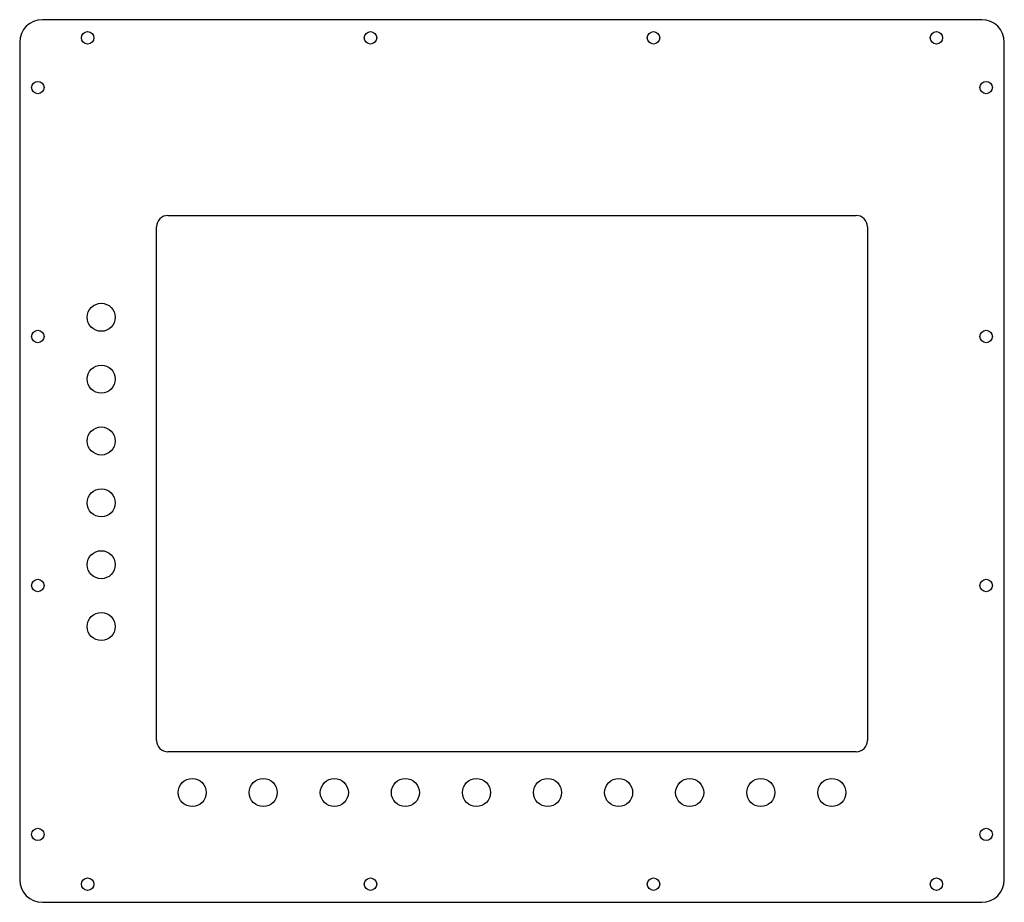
# Model space of a CAD drawing. Extents: x -113 to 891, y -160 to 230.
# Tile 1 of 9: x -113 to 322, y -160 to 230. Entities that reach past the tile are written whole.
import ezdxf

# ---------------------------------------------------------------- set-up
doc = ezdxf.new("R2010")
doc.units = 0
doc.header["$LTSCALE"] = 23.1
doc.layers.get('0').update_dxf_attribs({"linetype": 'CONTINUOUS'})

msp = doc.modelspace()

# ---------------------------------------------------------------- linework, layer by layer
at = {"color": 7, "linetype": 'CONTINUOUS'}
for p, q in [((312.04, 229.58), (-102.96, 229.58)), ((-112.96, 219.58), (-112.96, -150.42)), ((322.04, -150.42), (322.04, 219.58)), ((-47.46, 143.08), (256.54, 143.08)), ((-52.46, -88.92), (-52.46, 138.08)), ((261.54, 138.08), (261.54, -88.92)), ((256.54, -93.92), (-47.46, -93.92)), ((-102.96, -160.42), (312.04, -160.42))]:
    msp.add_line(p, q, dxfattribs=at)
for centre, radius in [((-82.96, 221.58), 2.75), ((42.04, 221.58), 2.75), ((167.04, 221.58), 2.75), ((292.04, 221.58), 2.75), ((-104.96, 199.58), 2.75), ((314.04, 199.58), 2.75), ((-76.96, 98.08), 6.2), ((-104.96, 89.58), 2.75), ((314.04, 89.58), 2.75), ((-76.96, 70.74), 6.2), ((-76.96, 43.41), 6.2), ((-76.96, 16.08), 6.2), ((-76.96, -11.26), 6.2), ((-104.96, -20.42), 2.75), ((314.04, -20.42), 2.75), ((-76.96, -38.59), 6.2), ((-36.76, -111.92), 6.2), ((-5.36, -111.92), 6.2), ((26.04, -111.92), 6.2), ((57.44, -111.92), 6.2), ((88.84, -111.92), 6.2), ((120.24, -111.92), 6.2), ((151.64, -111.92), 6.2), ((183.04, -111.92), 6.2), ((214.44, -111.92), 6.2), ((245.84, -111.92), 6.2), ((-104.96, -130.42), 2.75), ((314.04, -130.42), 2.75), ((-82.96, -152.42), 2.75), ((42.04, -152.42), 2.75), ((167.04, -152.42), 2.75), ((292.04, -152.42), 2.75)]:
    msp.add_circle(centre, radius, dxfattribs=at)
for centre, radius, start, end in [((-102.96, 219.58), 10, 90, 180), ((312.04, 219.58), 10, 0, 90), ((-47.46, 138.08), 5, 90, 180), ((256.54, 138.08), 5, 0, 90), ((-47.46, -88.92), 5, 180, 270), ((256.54, -88.92), 5, 270, 360), ((-102.96, -150.42), 10, 180, 270), ((312.04, -150.42), 10, 270, 360)]:
    msp.add_arc(centre, radius, start, end, dxfattribs=at)

doc.saveas('drawing.dxf')
